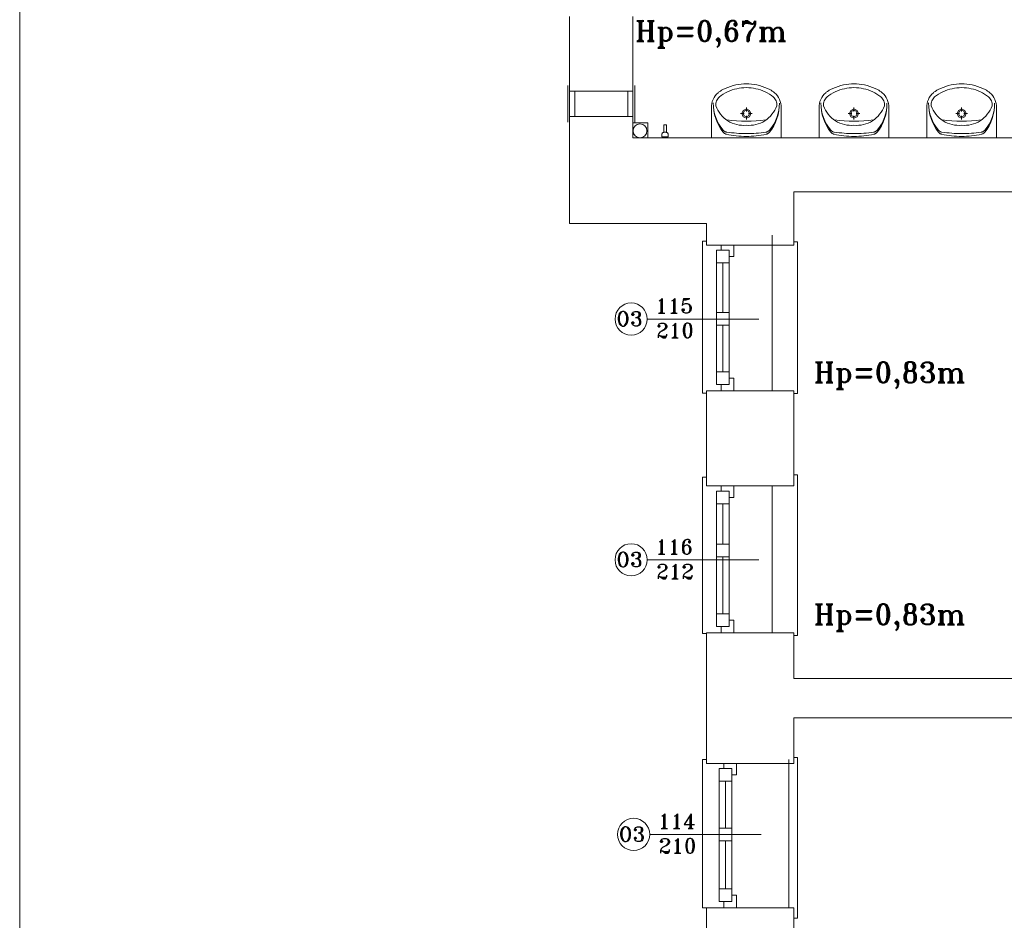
# Model space of a CAD drawing. Header units: millimetres. Extents: x -12354389001 to 271431, y -126469 to 48347.
# Tile 81 of 204: x -129376 to -128598, y -91337 to -90627. Entities that reach past the tile are written whole.
import ezdxf

# ---------------------------------------------------------------- set-up
doc = ezdxf.new("R2010")
doc.units = ezdxf.units.MM
doc.layers.get('0').update_dxf_attribs({"lineweight": 9})
for name, color, linetype, lineweight in [('IS_Text_Odbiornikow_Therm', 7, 'Continuous', 5), ('LINIE PRZEKROJOWE', 7, 'Continuous', 13), ('OPISY', 255, 'Continuous', 9), ('stolarka', 252, 'Continuous', 9), ('WIDOK', 252, 'Continuous', 15), ('WYPOSAZENIE', 7, 'Continuous', 15)]:
    doc.layers.add(name, color=color, linetype=linetype, lineweight=lineweight)
doc.styles.add('ROMANS-POTROJNY-0-8-W', font='ROMANT.SHX', dxfattribs={"width": 0.8})

# ---------------------------------------------------------------- blocks, each defined once
blk = doc.blocks.new('oj')
at = {"color": 252, "linetype": 'Continuous', "lineweight": 13, "extrusion": (0, 0, -1)}
for p, q in [((-96569.72, 13665.27), (-96569.72, 13694.27)), ((-96516.79, 13665.27), (-96516.79, 13694.27)), ((-96564.22, 13669.77), (-96564.22, 13689.77)), ((-96522.29, 13669.77), (-96522.29, 13689.77))]:
    blk.add_line(p, q, dxfattribs=at)
at = {"color": 252, "linetype": 'Continuous', "lineweight": 13}
for p, q in [((-96518.29, 13689.77), (-96568.22, 13689.77)), ((-96568.22, 13689.77), (-96568.22, 13669.77)), ((-96518.29, 13669.77), (-96518.29, 13689.77)), ((-96568.22, 13669.77), (-96518.29, 13669.77)), ((-96506.49, 13664.97), (-96518.29, 13664.97)), ((-96506.49, 13652.91), (-96506.49, 13664.97)), ((-96506.49, 13652.91), (-96506.49, 13652.91)), ((-96463.22, 13571.61), (-96460.22, 13571.61)), ((-96463.22, 13451.5), (-96463.22, 13571.61)), ((-96388.33, 13570.84), (-96391.22, 13570.84)), ((-96388.33, 13451.35), (-96388.33, 13570.84)), ((-96388.33, 13570.84), (-96388.33, 13570.84)), ((-96460.22, 13451.5), (-96463.22, 13451.5)), ((-96391.22, 13451.35), (-96388.33, 13451.35)), ((-96463.22, 13385.32), (-96460.22, 13385.32)), ((-96463.22, 13261.85), (-96463.22, 13385.32)), ((-96388.33, 13387.07), (-96391.22, 13387.07)), ((-96388.33, 13386.97), (-96388.33, 13387.07)), ((-96388.33, 13260.35), (-96388.33, 13386.97)), ((-96460.22, 13261.85), (-96463.22, 13261.85)), ((-96391.22, 13260.35), (-96388.33, 13260.35)), ((-96388.33, 13164.05), (-96391.22, 13164.05)), ((-96388.33, 13163.94), (-96388.33, 13164.05)), ((-96388.33, 13037.32), (-96388.33, 13163.94)), ((-96463.22, 13045.32), (-96463.22, 13162.32)), ((-96463.22, 13162.32), (-96460.22, 13162.32)), ((-96460.22, 13045.32), (-96463.22, 13045.32)), ((-96391.22, 13037.32), (-96388.33, 13037.32))]:
    blk.add_line(p, q, dxfattribs=at)
at = {"layer": 'LINIE PRZEKROJOWE', "color": 252, "linetype": 'Continuous', "lineweight": 13}
for p, q in [((-96568.22, 13748.91), (-96568.22, 13647.58)), ((-96518.29, 13676.91), (-96518.29, 13748.91)), ((-96568.22, 13707.91), (-96568.22, 13585.32)), ((-96518.29, 13676.91), (-96518.29, 13652.91)), ((-96518.29, 13652.91), (-96484.29, 13652.91)), ((-96014.29, 13653.02), (-96484.29, 13652.91)), ((-96391.22, 13610.32), (-96391.22, 13576.32)), ((-95928.36, 13610.32), (-96391.22, 13610.32)), ((-96391.22, 13594.32), (-96391.22, 13568.32)), ((-96568.22, 13585.32), (-96460.22, 13585.32)), ((-96460.22, 13585.32), (-96460.22, 13585.32)), ((-96460.22, 13585.32), (-96460.22, 13568.32)), ((-96391.22, 13568.32), (-96460.22, 13568.32)), ((-96391.22, 13453.32), (-96460.22, 13453.32)), ((-96460.22, 13453.32), (-96460.22, 13378.32)), ((-96391.22, 13378.32), (-96391.22, 13453.32)), ((-96460.22, 13378.32), (-96391.22, 13378.32)), ((-96460.22, 13262.32), (-96460.22, 13159.32)), ((-96391.22, 13262.32), (-96460.22, 13262.32)), ((-96391.22, 13262.32), (-96391.22, 13226.32)), ((-96391.22, 13262.32), (-96391.22, 13226.32)), ((-96391.22, 13226.32), (-95792.22, 13226.32)), ((-96391.22, 13195.32), (-96391.22, 13159.32)), ((-95792.22, 13195.32), (-96391.22, 13195.32)), ((-96391.22, 13159.32), (-96460.22, 13159.32)), ((-96460.22, 13045.32), (-96460.22, 12967.32)), ((-96391.22, 13045.32), (-96460.22, 13045.32)), ((-96391.22, 13045.32), (-96391.22, 12967.32)), ((-96391.22, 12967.32), (-96391.22, 13045.32))]:
    blk.add_line(p, q, dxfattribs=at)
at = {"layer": 'LINIE PRZEKROJOWE'}
blk.add_lwpolyline([(-97002.46, 15685.14), (-88592.46, 15685.14), (-88592.46, 9745.14), (-97002.46, 9745.14), (-97002.46, 15685.14)], dxfattribs=at)
at = {"layer": 'LINIE PRZEKROJOWE', "color": 252, "linetype": 'Continuous', "lineweight": 13}
blk.add_circle((-96512.67, 13658.58), 5.5, dxfattribs=at)
at = {"layer": 'OPISY', "color": 252, "linetype": 'Continuous', "lineweight": 13}
for p, q in [((-96506.96, 13510.05), (-96418.86, 13510.05)), ((-96506.96, 13320.05), (-96418.86, 13320.05)), ((-96504.96, 13103.32), (-96416.86, 13103.32))]:
    blk.add_line(p, q, dxfattribs=at)
for centre in [(-96519.66, 13510.05), (-96519.66, 13320.05), (-96517.66, 13103.32)]:
    blk.add_circle(centre, 12.7, dxfattribs=at)
at = {"layer": 'stolarka', "color": 252, "linetype": 'Continuous', "lineweight": 13}
for p, q in [((-96448.56, 13564.32), (-96448.56, 13568.32)), ((-96438.56, 13568.32), (-96438.56, 13559.32)), ((-96452.22, 13554.32), (-96452.22, 13564.32)), ((-96452.22, 13564.32), (-96442.22, 13564.32)), ((-96452.22, 13468.32), (-96452.22, 13564.32)), ((-96442.22, 13564.32), (-96442.22, 13554.32)), ((-96442.22, 13458.32), (-96442.22, 13562.32)), ((-96438.56, 13559.32), (-96442.22, 13559.32)), ((-96442.22, 13554.32), (-96452.22, 13554.32)), ((-96447.22, 13515.28), (-96447.22, 13554.32)), ((-96452.22, 13505.28), (-96452.22, 13515.28)), ((-96452.22, 13515.28), (-96442.22, 13515.28)), ((-96442.22, 13515.28), (-96442.22, 13505.28)), ((-96442.22, 13505.28), (-96452.22, 13505.28)), ((-96447.22, 13468.32), (-96447.22, 13505.28)), ((-96452.22, 13458.32), (-96452.22, 13468.32)), ((-96452.22, 13468.32), (-96442.22, 13468.32)), ((-96442.22, 13468.32), (-96442.22, 13458.32)), ((-96442.22, 13458.32), (-96452.22, 13458.32)), ((-96448.56, 13453.32), (-96448.56, 13458.32)), ((-96442.22, 13463.32), (-96438.56, 13463.32)), ((-96438.56, 13463.32), (-96438.56, 13453.32)), ((-96438.56, 13453.32), (-96448.56, 13453.32)), ((-96452.22, 13364.32), (-96452.22, 13374.32)), ((-96452.22, 13374.32), (-96442.22, 13374.32)), ((-96452.22, 13277.32), (-96452.22, 13374.32)), ((-96448.56, 13374.32), (-96448.56, 13378.32)), ((-96442.22, 13374.32), (-96442.22, 13364.32)), ((-96438.56, 13378.32), (-96438.56, 13369.32)), ((-96442.22, 13267.32), (-96442.22, 13371.32)), ((-96438.56, 13369.32), (-96442.22, 13369.32)), ((-96442.22, 13364.32), (-96452.22, 13364.32)), ((-96447.22, 13332.28), (-96447.22, 13364.32)), ((-96452.22, 13322.28), (-96452.22, 13332.28)), ((-96452.22, 13332.28), (-96442.22, 13332.28)), ((-96442.22, 13332.28), (-96442.22, 13322.28)), ((-96442.22, 13322.28), (-96452.22, 13322.28)), ((-96447.22, 13277.32), (-96447.22, 13322.28)), ((-96452.22, 13267.32), (-96452.22, 13277.32)), ((-96452.22, 13277.32), (-96442.22, 13277.32)), ((-96442.22, 13277.32), (-96442.22, 13267.32)), ((-96442.22, 13272.32), (-96438.56, 13272.32)), ((-96438.56, 13272.32), (-96438.56, 13262.32)), ((-96442.22, 13267.32), (-96452.22, 13267.32)), ((-96448.56, 13262.32), (-96448.56, 13267.32)), ((-96438.56, 13262.32), (-96448.56, 13262.32)), ((-96450.22, 13145.32), (-96450.22, 13155.32)), ((-96450.22, 13155.32), (-96440.22, 13155.32)), ((-96446.56, 13155.32), (-96446.56, 13159.32)), ((-96440.22, 13155.32), (-96440.22, 13145.32)), ((-96436.56, 13159.32), (-96436.56, 13150.32)), ((-96450.22, 13050.32), (-96450.22, 13154.32)), ((-96440.22, 13050.32), (-96440.22, 13154.32)), ((-96436.56, 13150.32), (-96440.22, 13150.32)), ((-96440.22, 13145.32), (-96450.22, 13145.32)), ((-96445.22, 13108.32), (-96445.22, 13145.32)), ((-96450.22, 13098.32), (-96450.22, 13108.32)), ((-96450.22, 13108.32), (-96440.22, 13108.32)), ((-96440.22, 13108.32), (-96440.22, 13098.32)), ((-96440.22, 13098.32), (-96450.22, 13098.32)), ((-96445.22, 13060.32), (-96445.22, 13098.32)), ((-96450.22, 13050.32), (-96450.22, 13060.32)), ((-96450.22, 13060.32), (-96440.22, 13060.32)), ((-96440.22, 13060.32), (-96440.22, 13050.32)), ((-96440.22, 13055.32), (-96436.56, 13055.32)), ((-96436.56, 13055.32), (-96436.56, 13045.32)), ((-96440.22, 13050.32), (-96450.22, 13050.32)), ((-96446.56, 13045.32), (-96446.56, 13050.32)), ((-96436.56, 13045.32), (-96446.56, 13045.32))]:
    blk.add_line(p, q, dxfattribs=at)
at = {"layer": 'WIDOK', "color": 252, "linetype": 'Continuous', "lineweight": 13, "ltscale": 10}
for p, q in [((-96408.22, 13576.32), (-96408.22, 13453.32)), ((-96408.22, 13378.32), (-96408.22, 13262.32)), ((-96395.1, 13162.32), (-96395.1, 13045.32))]:
    blk.add_line(p, q, dxfattribs=at)
at = {"layer": 'WYPOSAZENIE', "color": 7, "linetype": 'Continuous', "lineweight": 13}
for p, q in [((-96456.19, 13653.02), (-96456.19, 13676.86)), ((-96428.68, 13673.88), (-96428.68, 13676.89)), ((-96401.19, 13653.02), (-96401.19, 13676.86)), ((-96371.19, 13653.02), (-96371.19, 13676.86)), ((-96343.68, 13673.88), (-96343.68, 13676.89)), ((-96316.19, 13653.02), (-96316.19, 13676.86)), ((-96286.19, 13653.02), (-96286.19, 13676.86)), ((-96258.68, 13673.88), (-96258.68, 13676.89)), ((-96231.19, 13653.02), (-96231.19, 13676.86)), ((-96433.31, 13672.14), (-96430.38, 13672.14)), ((-96428.68, 13667.4), (-96428.68, 13670.4)), ((-96426.98, 13672.14), (-96424.05, 13672.14)), ((-96348.31, 13672.14), (-96345.38, 13672.14)), ((-96343.68, 13667.4), (-96343.68, 13670.4)), ((-96341.98, 13672.14), (-96339.05, 13672.14)), ((-96263.31, 13672.14), (-96260.38, 13672.14)), ((-96258.68, 13667.4), (-96258.68, 13670.4)), ((-96256.98, 13672.14), (-96254.05, 13672.14)), ((-96493.84, 13663.4, 4), (-96493.84, 13657.4, 4)), ((-96493.84, 13663.4, 4), (-96491.84, 13663.4, 4)), ((-96491.84, 13657.4, 4), (-96491.84, 13663.4, 4)), ((-96493.84, 13657.4, 4), (-96491.84, 13657.4, 4)), ((-96493.34, 13652.9, 4), (-96493.34, 13653.9, 4)), ((-96493.34, 13653.9, 4), (-96492.34, 13653.9, 4)), ((-96492.34, 13653.9, 4), (-96492.34, 13652.9, 4))]:
    blk.add_line(p, q, dxfattribs=at)
for points in [[(-96436.26, 13691.74), (-96438.12, 13691.34), (-96439.96, 13690.82), (-96441.76, 13690.18), (-96443.52, 13689.42), (-96445.23, 13688.55), (-96446.87, 13687.57), (-96448.46, 13686.49), (-96449.97, 13685.3)], [(-96430.62, 13695.73), (-96432.78, 13695.51), (-96434.94, 13695.19), (-96437.07, 13694.76), (-96439.19, 13694.23), (-96441.27, 13693.59), (-96443.33, 13692.85), (-96445.34, 13692.01), (-96447.32, 13691.07)], [(-96421.13, 13691.74), (-96423, 13692.15), (-96424.88, 13692.43), (-96426.79, 13692.61), (-96428.69, 13692.66), (-96430.6, 13692.61), (-96432.5, 13692.43), (-96434.39, 13692.15), (-96436.26, 13691.74)], [(-96430.62, 13695.73), (-96426.77, 13695.73)], [(-96410.07, 13691.07), (-96412.04, 13692.01), (-96414.06, 13692.85), (-96416.11, 13693.59), (-96418.2, 13694.23), (-96420.31, 13694.76), (-96422.45, 13695.19), (-96424.6, 13695.51), (-96426.77, 13695.73)], [(-96407.41, 13685.3), (-96408.93, 13686.49), (-96410.51, 13687.57), (-96412.16, 13688.55), (-96413.87, 13689.42), (-96415.62, 13690.18), (-96417.43, 13690.82), (-96419.26, 13691.34), (-96421.13, 13691.74)], [(-96351.26, 13691.74), (-96353.12, 13691.34), (-96354.96, 13690.82), (-96356.76, 13690.18), (-96358.52, 13689.42), (-96360.23, 13688.55), (-96361.87, 13687.57), (-96363.46, 13686.49), (-96364.97, 13685.3)], [(-96345.62, 13695.73), (-96347.78, 13695.51), (-96349.94, 13695.19), (-96352.07, 13694.76), (-96354.19, 13694.23), (-96356.27, 13693.59), (-96358.33, 13692.85), (-96360.34, 13692.01), (-96362.32, 13691.07)], [(-96336.13, 13691.74), (-96338, 13692.15), (-96339.88, 13692.43), (-96341.79, 13692.61), (-96343.69, 13692.66), (-96345.6, 13692.61), (-96347.5, 13692.43), (-96349.39, 13692.15), (-96351.26, 13691.74)], [(-96345.62, 13695.73), (-96341.77, 13695.73)], [(-96325.07, 13691.07), (-96327.04, 13692.01), (-96329.06, 13692.85), (-96331.11, 13693.59), (-96333.2, 13694.23), (-96335.31, 13694.76), (-96337.45, 13695.19), (-96339.6, 13695.51), (-96341.77, 13695.73)], [(-96322.41, 13685.3), (-96323.93, 13686.49), (-96325.51, 13687.57), (-96327.16, 13688.55), (-96328.87, 13689.42), (-96330.62, 13690.18), (-96332.43, 13690.82), (-96334.26, 13691.34), (-96336.13, 13691.74)], [(-96266.26, 13691.74), (-96268.12, 13691.34), (-96269.96, 13690.82), (-96271.76, 13690.18), (-96273.52, 13689.42), (-96275.23, 13688.55), (-96276.87, 13687.57), (-96278.46, 13686.49), (-96279.97, 13685.3)], [(-96260.62, 13695.73), (-96262.78, 13695.51), (-96264.94, 13695.19), (-96267.07, 13694.76), (-96269.19, 13694.23), (-96271.27, 13693.59), (-96273.33, 13692.85), (-96275.34, 13692.01), (-96277.32, 13691.07)], [(-96251.13, 13691.74), (-96253, 13692.15), (-96254.88, 13692.43), (-96256.79, 13692.61), (-96258.69, 13692.66), (-96260.6, 13692.61), (-96262.5, 13692.43), (-96264.39, 13692.15), (-96266.26, 13691.74)], [(-96260.62, 13695.73), (-96256.77, 13695.73)], [(-96240.07, 13691.07), (-96242.04, 13692.01), (-96244.06, 13692.85), (-96246.11, 13693.59), (-96248.2, 13694.23), (-96250.31, 13694.76), (-96252.45, 13695.19), (-96254.6, 13695.51), (-96256.77, 13695.73)], [(-96237.41, 13685.3), (-96238.93, 13686.49), (-96240.51, 13687.57), (-96242.16, 13688.55), (-96243.87, 13689.42), (-96245.62, 13690.18), (-96247.43, 13690.82), (-96249.26, 13691.34), (-96251.13, 13691.74)], [(-96450.97, 13688.65), (-96452.19, 13687.52), (-96453.27, 13686.26), (-96454.19, 13684.88), (-96454.96, 13683.39), (-96455.54, 13681.82), (-96455.95, 13680.2), (-96456.17, 13678.53), (-96456.19, 13676.86)], [(-96449.97, 13685.3), (-96450.66, 13684.62), (-96451.26, 13683.86), (-96451.78, 13683.04), (-96452.19, 13682.16), (-96452.51, 13681.23), (-96452.72, 13680.28), (-96452.82, 13679.31), (-96452.81, 13678.33)], [(-96447.32, 13691.07), (-96447.8, 13690.81), (-96448.27, 13690.54), (-96448.74, 13690.25), (-96449.2, 13689.95), (-96449.66, 13689.64), (-96450.1, 13689.32), (-96450.54, 13688.99), (-96450.97, 13688.65)], [(-96406.41, 13688.65), (-96406.84, 13688.99), (-96407.28, 13689.32), (-96407.73, 13689.64), (-96408.18, 13689.95), (-96408.64, 13690.25), (-96409.11, 13690.54), (-96409.59, 13690.81), (-96410.07, 13691.07)], [(-96404.58, 13678.33), (-96404.57, 13679.31), (-96404.67, 13680.28), (-96404.88, 13681.23), (-96405.19, 13682.16), (-96405.61, 13683.04), (-96406.13, 13683.86), (-96406.73, 13684.62), (-96407.41, 13685.3)], [(-96401.19, 13676.86), (-96401.22, 13678.53), (-96401.44, 13680.2), (-96401.84, 13681.82), (-96402.43, 13683.39), (-96403.19, 13684.88), (-96404.12, 13686.26), (-96405.2, 13687.52), (-96406.41, 13688.65)], [(-96365.97, 13688.65), (-96367.19, 13687.52), (-96368.27, 13686.26), (-96369.19, 13684.88), (-96369.96, 13683.39), (-96370.54, 13681.82), (-96370.95, 13680.2), (-96371.17, 13678.53), (-96371.19, 13676.86)], [(-96364.97, 13685.3), (-96365.66, 13684.62), (-96366.26, 13683.86), (-96366.78, 13683.04), (-96367.19, 13682.16), (-96367.51, 13681.23), (-96367.72, 13680.28), (-96367.82, 13679.31), (-96367.81, 13678.33)], [(-96362.32, 13691.07), (-96362.8, 13690.81), (-96363.27, 13690.54), (-96363.74, 13690.25), (-96364.2, 13689.95), (-96364.66, 13689.64), (-96365.1, 13689.32), (-96365.54, 13688.99), (-96365.97, 13688.65)], [(-96321.41, 13688.65), (-96321.84, 13688.99), (-96322.28, 13689.32), (-96322.73, 13689.64), (-96323.18, 13689.95), (-96323.64, 13690.25), (-96324.11, 13690.54), (-96324.59, 13690.81), (-96325.07, 13691.07)], [(-96319.58, 13678.33), (-96319.57, 13679.31), (-96319.67, 13680.28), (-96319.88, 13681.23), (-96320.19, 13682.16), (-96320.61, 13683.04), (-96321.13, 13683.86), (-96321.73, 13684.62), (-96322.41, 13685.3)], [(-96316.19, 13676.86), (-96316.22, 13678.53), (-96316.44, 13680.2), (-96316.84, 13681.82), (-96317.43, 13683.39), (-96318.19, 13684.88), (-96319.12, 13686.26), (-96320.2, 13687.52), (-96321.41, 13688.65)], [(-96280.97, 13688.65), (-96282.19, 13687.52), (-96283.27, 13686.26), (-96284.19, 13684.88), (-96284.96, 13683.39), (-96285.54, 13681.82), (-96285.95, 13680.2), (-96286.17, 13678.53), (-96286.19, 13676.86)], [(-96279.97, 13685.3), (-96280.66, 13684.62), (-96281.26, 13683.86), (-96281.78, 13683.04), (-96282.19, 13682.16), (-96282.51, 13681.23), (-96282.72, 13680.28), (-96282.82, 13679.31), (-96282.81, 13678.33)], [(-96277.32, 13691.07), (-96277.8, 13690.81), (-96278.27, 13690.54), (-96278.74, 13690.25), (-96279.2, 13689.95), (-96279.66, 13689.64), (-96280.1, 13689.32), (-96280.54, 13688.99), (-96280.97, 13688.65)], [(-96236.41, 13688.65), (-96236.84, 13688.99), (-96237.28, 13689.32), (-96237.73, 13689.64), (-96238.18, 13689.95), (-96238.64, 13690.25), (-96239.11, 13690.54), (-96239.59, 13690.81), (-96240.07, 13691.07)], [(-96234.58, 13678.33), (-96234.57, 13679.31), (-96234.67, 13680.28), (-96234.88, 13681.23), (-96235.19, 13682.16), (-96235.61, 13683.04), (-96236.13, 13683.86), (-96236.73, 13684.62), (-96237.41, 13685.3)], [(-96231.19, 13676.86), (-96231.22, 13678.53), (-96231.44, 13680.2), (-96231.84, 13681.82), (-96232.43, 13683.39), (-96233.19, 13684.88), (-96234.12, 13686.26), (-96235.2, 13687.52), (-96236.41, 13688.65)], [(-96454.77, 13680.54), (-96454.69, 13677.44), (-96454.34, 13674.35), (-96453.73, 13671.3), (-96452.86, 13668.32), (-96451.74, 13665.43), (-96450.38, 13662.65), (-96448.78, 13660), (-96446.97, 13657.51)], [(-96454.77, 13680.54), (-96454.68, 13677.62), (-96454.32, 13674.72), (-96453.71, 13671.86), (-96452.84, 13669.07), (-96451.72, 13666.37), (-96450.37, 13663.8), (-96448.8, 13661.36), (-96447.01, 13659.07)], [(-96452.81, 13678.33), (-96452.04, 13676.54), (-96451.14, 13674.82), (-96450.11, 13673.18), (-96448.96, 13671.63), (-96447.7, 13670.17), (-96446.33, 13668.81), (-96444.86, 13667.57), (-96443.3, 13666.45)], [(-96414.08, 13666.45), (-96412.52, 13667.57), (-96411.06, 13668.81), (-96409.69, 13670.17), (-96408.42, 13671.63), (-96407.27, 13673.18), (-96406.25, 13674.82), (-96405.34, 13676.54), (-96404.58, 13678.33)], [(-96410.44, 13657.49), (-96408.62, 13659.98), (-96407.02, 13662.62), (-96405.66, 13665.4), (-96404.53, 13668.29), (-96403.66, 13671.26), (-96403.04, 13674.31), (-96402.69, 13677.4), (-96402.61, 13680.51)], [(-96410.4, 13659.05), (-96408.61, 13661.33), (-96407.03, 13663.77), (-96405.67, 13666.34), (-96404.56, 13669.04), (-96403.68, 13671.82), (-96403.07, 13674.68), (-96402.71, 13677.58), (-96402.61, 13680.51)], [(-96369.77, 13680.54), (-96369.69, 13677.44), (-96369.34, 13674.35), (-96368.73, 13671.3), (-96367.86, 13668.32), (-96366.74, 13665.43), (-96365.38, 13662.65), (-96363.78, 13660), (-96361.97, 13657.51)], [(-96369.77, 13680.54), (-96369.68, 13677.62), (-96369.32, 13674.72), (-96368.71, 13671.86), (-96367.84, 13669.07), (-96366.72, 13666.37), (-96365.37, 13663.8), (-96363.8, 13661.36), (-96362.01, 13659.07)], [(-96367.81, 13678.33), (-96367.04, 13676.54), (-96366.14, 13674.82), (-96365.11, 13673.18), (-96363.96, 13671.63), (-96362.7, 13670.17), (-96361.33, 13668.81), (-96359.86, 13667.57), (-96358.3, 13666.45)], [(-96329.08, 13666.45), (-96327.52, 13667.57), (-96326.06, 13668.81), (-96324.69, 13670.17), (-96323.42, 13671.63), (-96322.27, 13673.18), (-96321.25, 13674.82), (-96320.34, 13676.54), (-96319.58, 13678.33)], [(-96325.44, 13657.49), (-96323.62, 13659.98), (-96322.02, 13662.62), (-96320.66, 13665.4), (-96319.53, 13668.29), (-96318.66, 13671.26), (-96318.04, 13674.31), (-96317.69, 13677.4), (-96317.61, 13680.51)], [(-96325.4, 13659.05), (-96323.61, 13661.33), (-96322.03, 13663.77), (-96320.67, 13666.34), (-96319.56, 13669.04), (-96318.68, 13671.82), (-96318.07, 13674.68), (-96317.71, 13677.58), (-96317.61, 13680.51)], [(-96284.77, 13680.54), (-96284.69, 13677.44), (-96284.34, 13674.35), (-96283.73, 13671.3), (-96282.86, 13668.32), (-96281.74, 13665.43), (-96280.38, 13662.65), (-96278.78, 13660), (-96276.97, 13657.51)], [(-96284.77, 13680.54), (-96284.68, 13677.62), (-96284.32, 13674.72), (-96283.71, 13671.86), (-96282.84, 13669.07), (-96281.72, 13666.37), (-96280.37, 13663.8), (-96278.8, 13661.36), (-96277.01, 13659.07)], [(-96282.81, 13678.33), (-96282.04, 13676.54), (-96281.14, 13674.82), (-96280.11, 13673.18), (-96278.96, 13671.63), (-96277.7, 13670.17), (-96276.33, 13668.81), (-96274.86, 13667.57), (-96273.3, 13666.45)], [(-96244.08, 13666.45), (-96242.52, 13667.57), (-96241.06, 13668.81), (-96239.69, 13670.17), (-96238.42, 13671.63), (-96237.27, 13673.18), (-96236.25, 13674.82), (-96235.34, 13676.54), (-96234.58, 13678.33)], [(-96240.44, 13657.49), (-96238.62, 13659.98), (-96237.02, 13662.62), (-96235.66, 13665.4), (-96234.53, 13668.29), (-96233.66, 13671.26), (-96233.04, 13674.31), (-96232.69, 13677.4), (-96232.61, 13680.51)], [(-96240.4, 13659.05), (-96238.61, 13661.33), (-96237.03, 13663.77), (-96235.67, 13666.34), (-96234.56, 13669.04), (-96233.68, 13671.82), (-96233.07, 13674.68), (-96232.71, 13677.58), (-96232.61, 13680.51)], [(-96444.07, 13667.37), (-96440.24, 13666.84), (-96436.4, 13666.46), (-96432.54, 13666.23), (-96428.68, 13666.15), (-96424.82, 13666.23), (-96420.97, 13666.46), (-96417.12, 13666.84), (-96413.3, 13667.37)], [(-96443.3, 13666.45), (-96441.63, 13665.51), (-96439.9, 13664.71), (-96438.1, 13664.04), (-96436.27, 13663.52), (-96434.4, 13663.15), (-96432.5, 13662.93), (-96430.6, 13662.85), (-96428.69, 13662.94)], [(-96428.69, 13662.94), (-96426.79, 13662.85), (-96424.88, 13662.93), (-96422.99, 13663.15), (-96421.12, 13663.52), (-96419.28, 13664.04), (-96417.49, 13664.71), (-96415.75, 13665.51), (-96414.08, 13666.45)], [(-96359.07, 13667.37), (-96355.24, 13666.84), (-96351.4, 13666.46), (-96347.54, 13666.23), (-96343.68, 13666.15), (-96339.82, 13666.23), (-96335.97, 13666.46), (-96332.12, 13666.84), (-96328.3, 13667.37)], [(-96358.3, 13666.45), (-96356.63, 13665.51), (-96354.9, 13664.71), (-96353.1, 13664.04), (-96351.27, 13663.52), (-96349.4, 13663.15), (-96347.5, 13662.93), (-96345.6, 13662.85), (-96343.69, 13662.94)], [(-96343.69, 13662.94), (-96341.79, 13662.85), (-96339.88, 13662.93), (-96337.99, 13663.15), (-96336.12, 13663.52), (-96334.28, 13664.04), (-96332.49, 13664.71), (-96330.75, 13665.51), (-96329.08, 13666.45)], [(-96274.07, 13667.37), (-96270.24, 13666.84), (-96266.4, 13666.46), (-96262.54, 13666.23), (-96258.68, 13666.15), (-96254.82, 13666.23), (-96250.97, 13666.46), (-96247.12, 13666.84), (-96243.3, 13667.37)], [(-96273.3, 13666.45), (-96271.63, 13665.51), (-96269.9, 13664.71), (-96268.1, 13664.04), (-96266.27, 13663.52), (-96264.4, 13663.15), (-96262.5, 13662.93), (-96260.6, 13662.85), (-96258.69, 13662.94)], [(-96258.69, 13662.94), (-96256.79, 13662.85), (-96254.88, 13662.93), (-96252.99, 13663.15), (-96251.12, 13663.52), (-96249.28, 13664.04), (-96247.49, 13664.71), (-96245.75, 13665.51), (-96244.08, 13666.45)], [(-96447.01, 13659.07), (-96446.73, 13658.77), (-96446.42, 13658.5), (-96446.09, 13658.26), (-96445.74, 13658.04), (-96445.37, 13657.86), (-96444.99, 13657.72), (-96444.6, 13657.6), (-96444.2, 13657.53)], [(-96446.97, 13657.51), (-96446.72, 13657.22), (-96446.44, 13656.95), (-96446.15, 13656.71), (-96445.83, 13656.49), (-96445.5, 13656.3), (-96445.16, 13656.14), (-96444.8, 13656.01), (-96444.43, 13655.9)], [(-96444.43, 13655.9), (-96442.49, 13655.48), (-96440.54, 13655.12), (-96438.58, 13654.81), (-96436.61, 13654.57), (-96434.64, 13654.38), (-96432.66, 13654.25), (-96430.68, 13654.17), (-96428.69, 13654.16)], [(-96444.2, 13657.53), (-96442.27, 13657.27), (-96440.34, 13657.05), (-96438.4, 13656.85), (-96436.47, 13656.69), (-96434.52, 13656.57), (-96432.58, 13656.47), (-96430.64, 13656.41), (-96428.69, 13656.39)], [(-96428.72, 13656.39), (-96426.77, 13656.41), (-96424.83, 13656.47), (-96422.89, 13656.56), (-96420.95, 13656.68), (-96419.01, 13656.84), (-96417.07, 13657.03), (-96415.14, 13657.25), (-96413.21, 13657.51)], [(-96428.72, 13654.16), (-96426.74, 13654.17), (-96424.76, 13654.24), (-96422.78, 13654.37), (-96420.8, 13654.56), (-96418.83, 13654.8), (-96416.87, 13655.1), (-96414.92, 13655.46), (-96412.98, 13655.88)], [(-96413.21, 13657.51), (-96412.81, 13657.58), (-96412.42, 13657.69), (-96412.04, 13657.84), (-96411.67, 13658.02), (-96411.32, 13658.23), (-96410.99, 13658.48), (-96410.68, 13658.75), (-96410.4, 13659.05)], [(-96412.98, 13655.88), (-96412.61, 13655.98), (-96412.26, 13656.11), (-96411.91, 13656.28), (-96411.58, 13656.47), (-96411.26, 13656.68), (-96410.97, 13656.93), (-96410.69, 13657.2), (-96410.44, 13657.49)], [(-96362.01, 13659.07), (-96361.73, 13658.77), (-96361.42, 13658.5), (-96361.09, 13658.26), (-96360.74, 13658.04), (-96360.37, 13657.86), (-96359.99, 13657.72), (-96359.6, 13657.6), (-96359.2, 13657.53)], [(-96361.97, 13657.51), (-96361.72, 13657.22), (-96361.44, 13656.95), (-96361.15, 13656.71), (-96360.83, 13656.49), (-96360.5, 13656.3), (-96360.16, 13656.14), (-96359.8, 13656.01), (-96359.43, 13655.9)], [(-96359.43, 13655.9), (-96357.49, 13655.48), (-96355.54, 13655.12), (-96353.58, 13654.81), (-96351.61, 13654.57), (-96349.64, 13654.38), (-96347.66, 13654.25), (-96345.68, 13654.17), (-96343.69, 13654.16)], [(-96359.2, 13657.53), (-96357.27, 13657.27), (-96355.34, 13657.05), (-96353.4, 13656.85), (-96351.47, 13656.69), (-96349.52, 13656.57), (-96347.58, 13656.47), (-96345.64, 13656.41), (-96343.69, 13656.39)], [(-96343.72, 13656.39), (-96341.77, 13656.41), (-96339.83, 13656.47), (-96337.89, 13656.56), (-96335.95, 13656.68), (-96334.01, 13656.84), (-96332.07, 13657.03), (-96330.14, 13657.25), (-96328.21, 13657.51)], [(-96343.72, 13654.16), (-96341.74, 13654.17), (-96339.76, 13654.24), (-96337.78, 13654.37), (-96335.8, 13654.56), (-96333.83, 13654.8), (-96331.87, 13655.1), (-96329.92, 13655.46), (-96327.98, 13655.88)], [(-96328.21, 13657.51), (-96327.81, 13657.58), (-96327.42, 13657.69), (-96327.04, 13657.84), (-96326.67, 13658.02), (-96326.32, 13658.23), (-96325.99, 13658.48), (-96325.68, 13658.75), (-96325.4, 13659.05)], [(-96327.98, 13655.88), (-96327.61, 13655.98), (-96327.26, 13656.11), (-96326.91, 13656.28), (-96326.58, 13656.47), (-96326.26, 13656.68), (-96325.97, 13656.93), (-96325.69, 13657.2), (-96325.44, 13657.49)], [(-96277.01, 13659.07), (-96276.73, 13658.77), (-96276.42, 13658.5), (-96276.09, 13658.26), (-96275.74, 13658.04), (-96275.37, 13657.86), (-96274.99, 13657.72), (-96274.6, 13657.6), (-96274.2, 13657.53)], [(-96276.97, 13657.51), (-96276.72, 13657.22), (-96276.44, 13656.95), (-96276.15, 13656.71), (-96275.83, 13656.49), (-96275.5, 13656.3), (-96275.16, 13656.14), (-96274.8, 13656.01), (-96274.43, 13655.9)], [(-96274.43, 13655.9), (-96272.49, 13655.48), (-96270.54, 13655.12), (-96268.58, 13654.81), (-96266.61, 13654.57), (-96264.64, 13654.38), (-96262.66, 13654.25), (-96260.68, 13654.17), (-96258.69, 13654.16)], [(-96274.2, 13657.53), (-96272.27, 13657.27), (-96270.34, 13657.05), (-96268.4, 13656.85), (-96266.47, 13656.69), (-96264.52, 13656.57), (-96262.58, 13656.47), (-96260.64, 13656.41), (-96258.69, 13656.39)], [(-96258.72, 13656.39), (-96256.77, 13656.41), (-96254.83, 13656.47), (-96252.89, 13656.56), (-96250.95, 13656.68), (-96249.01, 13656.84), (-96247.07, 13657.03), (-96245.14, 13657.25), (-96243.21, 13657.51)], [(-96258.72, 13654.16), (-96256.74, 13654.17), (-96254.76, 13654.24), (-96252.78, 13654.37), (-96250.8, 13654.56), (-96248.83, 13654.8), (-96246.87, 13655.1), (-96244.92, 13655.46), (-96242.98, 13655.88)], [(-96243.21, 13657.51), (-96242.81, 13657.58), (-96242.42, 13657.69), (-96242.04, 13657.84), (-96241.67, 13658.02), (-96241.32, 13658.23), (-96240.99, 13658.48), (-96240.68, 13658.75), (-96240.4, 13659.05)], [(-96242.98, 13655.88), (-96242.61, 13655.98), (-96242.26, 13656.11), (-96241.91, 13656.28), (-96241.58, 13656.47), (-96241.26, 13656.68), (-96240.97, 13656.93), (-96240.69, 13657.2), (-96240.44, 13657.49)]]:
    blk.add_lwpolyline(points, dxfattribs=at)
for points in [[(-96428.68, 13668.49), (-96426.16, 13669.56), (-96425.12, 13672.14), (-96426.16, 13674.73), (-96428.68, 13675.8), (-96431.2, 13674.73), (-96432.25, 13672.14), (-96431.2, 13669.56)], [(-96428.68, 13669.54), (-96426.88, 13670.3), (-96426.14, 13672.14), (-96426.88, 13673.99), (-96428.68, 13674.75), (-96430.48, 13673.99), (-96431.23, 13672.14), (-96430.48, 13670.3)], [(-96343.68, 13668.49), (-96341.16, 13669.56), (-96340.12, 13672.14), (-96341.16, 13674.73), (-96343.68, 13675.8), (-96346.2, 13674.73), (-96347.25, 13672.14), (-96346.2, 13669.56)], [(-96343.68, 13669.54), (-96341.88, 13670.3), (-96341.14, 13672.14), (-96341.88, 13673.99), (-96343.68, 13674.75), (-96345.48, 13673.99), (-96346.23, 13672.14), (-96345.48, 13670.3)], [(-96258.68, 13668.49), (-96256.16, 13669.56), (-96255.12, 13672.14), (-96256.16, 13674.73), (-96258.68, 13675.8), (-96261.2, 13674.73), (-96262.25, 13672.14), (-96261.2, 13669.56)], [(-96258.68, 13669.54), (-96256.88, 13670.3), (-96256.14, 13672.14), (-96256.88, 13673.99), (-96258.68, 13674.75), (-96260.48, 13673.99), (-96261.23, 13672.14), (-96260.48, 13670.3)]]:
    blk.add_lwpolyline(points, close=True, dxfattribs=at)
for points, knots in [([(-96495.34, 13655.4, 4), (-96495.34, 13655.52, 4), (-96495.33, 13655.77, 4), (-96495.29, 13656.11, 4), (-96495.22, 13656.4, 4), (-96495.12, 13656.66, 4), (-96494.99, 13656.87, 4), (-96494.81, 13657.05, 4), (-96494.6, 13657.18, 4), (-96494.34, 13657.28, 4), (-96494.05, 13657.35, 4), (-96493.71, 13657.39, 4), (-96493.46, 13657.4, 4), (-96493.34, 13657.4, 4)], [0, 0, 0, 0, 0.384885, 0.724568, 1.024891, 1.293879, 1.542296, 1.783488, 2.031905, 2.300893, 2.601217, 2.940899, 3.325784, 3.325784, 3.325784, 3.325784]), ([(-96495.34, 13653.9, 4), (-96495.34, 13653.9, 4), (-96495.34, 13653.92, 4), (-96495.34, 13653.95, 4), (-96495.34, 13654.02, 4), (-96495.34, 13654.1, 4), (-96495.34, 13654.21, 4), (-96495.34, 13654.35, 4), (-96495.34, 13654.51, 4), (-96495.34, 13654.7, 4), (-96495.34, 13654.91, 4), (-96495.34, 13655.14, 4), (-96495.34, 13655.31, 4), (-96495.34, 13655.4, 4)], [0, 0, 0, 0, 0.012397, 0.049587, 0.11157, 0.198347, 0.309917, 0.446281, 0.607438, 0.793388, 1.004132, 1.239669, 1.5, 1.5, 1.5, 1.5]), ([(-96490.34, 13653.9, 4), (-96490.61, 13653.9, 4), (-96491.09, 13653.9, 4), (-96491.71, 13653.9, 4), (-96492.15, 13653.9, 4), (-96492.48, 13653.9, 4), (-96492.72, 13653.9, 4), (-96492.95, 13653.9, 4), (-96493.2, 13653.9, 4), (-96493.52, 13653.9, 4), (-96493.96, 13653.9, 4), (-96494.58, 13653.9, 4), (-96495.06, 13653.9, 4), (-96495.34, 13653.9, 4)], [0, 0, 0, 0, 0.826446, 1.429752, 1.859504, 2.165289, 2.396694, 2.603306, 2.834711, 3.140496, 3.570248, 4.173554, 5, 5, 5, 5]), ([(-96493.34, 13657.4, 4), (-96493.13, 13657.4, 4), (-96492.78, 13657.4, 4), (-96492.51, 13657.4, 4), (-96492.29, 13657.4, 4), (-96492.55, 13657.4, 4), (-96492.69, 13657.4, 4), (-96492.98, 13657.4, 4), (-96493.12, 13657.4, 4), (-96493.38, 13657.4, 4), (-96493.16, 13657.4, 4), (-96492.89, 13657.4, 4), (-96492.55, 13657.4, 4), (-96492.34, 13657.4, 4)], [0, 0, 0, 0, 0.631856, 0.939144, 0.993989, 1.119459, 1.353118, 1.62284, 1.856499, 1.981968, 2.036814, 2.344102, 2.975958, 2.975958, 2.975958, 2.975958]), ([(-96492.34, 13657.4, 4), (-96492.25, 13657.4, 4), (-96492.06, 13657.39, 4), (-96491.8, 13657.35, 4), (-96491.54, 13657.28, 4), (-96491.29, 13657.18, 4), (-96491.06, 13657.05, 4), (-96490.85, 13656.87, 4), (-96490.67, 13656.66, 4), (-96490.53, 13656.41, 4), (-96490.42, 13656.11, 4), (-96490.35, 13655.77, 4), (-96490.34, 13655.53, 4), (-96490.34, 13655.4, 4)], [0, 0, 0, 0, 0.272276, 0.542692, 0.810227, 1.07504, 1.338798, 1.604973, 1.87895, 2.16785, 2.480019, 2.824368, 3.209791, 3.209791, 3.209791, 3.209791]), ([(-96490.34, 13655.4, 4), (-96490.34, 13655.31, 4), (-96490.34, 13655.14, 4), (-96490.34, 13654.91, 4), (-96490.34, 13654.7, 4), (-96490.34, 13654.51, 4), (-96490.34, 13654.35, 4), (-96490.34, 13654.21, 4), (-96490.34, 13654.1, 4), (-96490.34, 13654.02, 4), (-96490.34, 13653.95, 4), (-96490.34, 13653.92, 4), (-96490.34, 13653.9, 4), (-96490.34, 13653.9, 4)], [0, 0, 0, 0, 0.260331, 0.495868, 0.706612, 0.892562, 1.053719, 1.190083, 1.301653, 1.38843, 1.450413, 1.487603, 1.5, 1.5, 1.5, 1.5])]:
    blk.add_open_spline(points, degree=3, knots=knots, dxfattribs=at)
at = {"layer": 'OPISY', "color": 252, "linetype": 'Continuous', "lineweight": 13, "ltscale": 0.15, "style": 'ROMANS-POTROJNY-0-8-W'}
for s, p in [('Hp=0,67m', (-96516.45, 13729.33)), ('Hp=0,83m', (-96375.37, 13460)), ('Hp=0,83m', (-96375.37, 13269))]:
    blk.add_text(s, height=16, dxfattribs=at).set_placement(p)
at = {"layer": 'OPISY', "color": 252, "linetype": 'Continuous', "lineweight": 13, "style": 'ROMANS-POTROJNY-0-8-W'}
for p in [(-96531.47, 13504.53), (-96531.47, 13314.53), (-96529.47, 13097.81)]:
    blk.add_text('O3', height=11.574, dxfattribs=at).set_placement(p)
at = {"layer": 'stolarka', "color": 252, "linetype": 'Continuous', "lineweight": 13, "style": 'ROMANS-POTROJNY-0-8-W'}
for s, p in [('115', (-96500.57, 13514.67)), ('210', (-96499.87, 13495.33)), ('116', (-96500.53, 13324.47)), ('212', (-96499.83, 13305.13)), ('114', (-96498.5, 13107.95)), ('210', (-96497.87, 13088.61))]:
    blk.add_text(s, height=11.574, dxfattribs=at).set_placement(p)

msp = doc.modelspace()

# ---------------------------------------------------------------- block references
at = {"layer": 'IS_Text_Odbiornikow_Therm', "color": 7, "ltscale": 0.5}
msp.add_blockref('oj', (-32373.467, -104372.956), dxfattribs=at)

doc.saveas('drawing.dxf')
